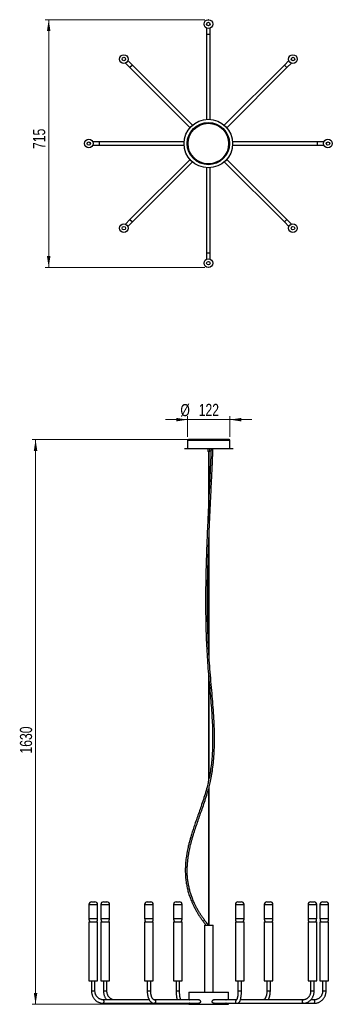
# Model space of a CAD drawing. Header units: millimetres. Extents: x 411 to 501, y 1248 to 1533.
import ezdxf

# ---------------------------------------------------------------- set-up
doc = ezdxf.new("R2010")
doc.units = ezdxf.units.MM
doc.header["$PDSIZE"] = -1
doc.styles.add('SLDTEXTSTYLE0', font='TXT', dxfattribs={"width": 0.75})
doc.dimstyles.new('SLDDIMSTYLE0', dxfattribs={"dimtxt": 3.5, "dimasz": 3.302, "dimexe": 0, "dimexo": 0.0625, "dimgap": 0.875, "dimtad": 1, "dimdec": 0, "dimlfac": 10, "dimrnd": 1e-09, "dimzin": 12, "dimdsep": 46, "dimtxsty": 'SLDTEXTSTYLE0', "dimsah": 1, "dimcen": 0.09, "dimadec": 0, "dimazin": 3, "dimtfac": 1, "dimtdec": 0, "dimtofl": 0, "dimtmove": 0, "dimatfit": 3, "dimfxl": 0, "dimfrac": 2, "dimtolj": 1, "dimtzin": 12, "dimarcsym": 0})
doc.dimstyles.new('SLDDIMSTYLE1', dxfattribs={"dimtxt": 3.5, "dimasz": 3.302, "dimexe": 0, "dimexo": 0.0625, "dimgap": 0.875, "dimtad": 1, "dimdec": 0, "dimlfac": 10, "dimrnd": 1e-09, "dimzin": 12, "dimdsep": 46, "dimtxsty": 'SLDTEXTSTYLE0', "dimsah": 1, "dimcen": 0.09, "dimadec": 0, "dimazin": 3, "dimtfac": 1, "dimtdec": 0, "dimtmove": 0, "dimatfit": 0, "dimfxl": 0, "dimfrac": 2, "dimtolj": 1, "dimtzin": 12, "dimarcsym": 0})

# ---------------------------------------------------------------- blocks, each defined once
blk = doc.blocks.new('_D')
at = {"color": 7, "linetype": 'Continuous', "lineweight": 0}
for p, q in [((464.9, 1411.46), (414.93, 1411.46)), ((415.9, 1411.46), (415.9, 1248.48)), ((464.9, 1248.48), (414.93, 1248.48))]:
    blk.add_line(p, q, dxfattribs=at)
at = {"color": 7, "linetype": 'Continuous', "lineweight": 18}
for points in [[(415.9, 1411.46), (415.39, 1408.16), (416.41, 1408.16)], [(415.9, 1248.48), (416.41, 1251.78), (415.39, 1251.78)]]:
    blk.add_solid(points, dxfattribs=at)
at = {"color": 7, "linetype": 'Continuous', "lineweight": 18, "insert": (411.39, 1320.84), "char_height": 3.5, "attachment_point": 1, "rotation": 90, "style": 'SLDTEXTSTYLE0'}
blk.add_mtext('1630', dxfattribs=at)
blk = doc.blocks.new('_D_1')
at = {"color": 7, "linetype": 'Continuous', "lineweight": 0}
for p, q in [((459.77, 1412.21), (459.77, 1418.2)), ((471.97, 1412.21), (471.97, 1418.2)), ((459.77, 1417.2), (453.42, 1417.2)), ((459.77, 1417.2), (471.97, 1417.2)), ((471.97, 1417.2), (478.32, 1417.2))]:
    blk.add_line(p, q, dxfattribs=at)
at = {"color": 7, "linetype": 'Continuous', "lineweight": 18}
for points in [[(459.77, 1417.2), (456.46, 1417.7), (456.46, 1416.69)], [(471.97, 1417.2), (475.27, 1416.69), (475.27, 1417.7)]]:
    blk.add_solid(points, dxfattribs=at)
at = {"color": 7, "linetype": 'Continuous', "lineweight": 18, "char_height": 3.5, "attachment_point": 1, "style": 'SLDTEXTSTYLE0'}
for s, insert in [('%%c', (457.68, 1421.71)), ('122', (462.96, 1421.76))]:
    blk.add_mtext(s, dxfattribs=dict(at, insert=insert))
blk = doc.blocks.new('_D_2')
at = {"color": 7, "linetype": 'Continuous', "lineweight": 0}
for p, q in [((464.74, 1532.62), (418.69, 1532.62)), ((419.69, 1461.12), (419.69, 1532.62)), ((464.74, 1461.12), (418.69, 1461.12))]:
    blk.add_line(p, q, dxfattribs=at)
at = {"color": 7, "linetype": 'Continuous', "lineweight": 18}
for points in [[(419.69, 1532.62), (419.18, 1529.31), (420.2, 1529.31)], [(419.69, 1461.12), (420.2, 1464.42), (419.18, 1464.42)]]:
    blk.add_solid(points, dxfattribs=at)
at = {"color": 7, "linetype": 'Continuous', "lineweight": 18, "insert": (415.18, 1495.3), "char_height": 3.5, "attachment_point": 1, "rotation": 90, "style": 'SLDTEXTSTYLE0'}
blk.add_mtext('715', dxfattribs=at)

msp = doc.modelspace()

# ---------------------------------------------------------------- linework, layer by layer
at = {"color": 7, "linetype": 'Continuous', "lineweight": 25}
for p, q in [((465.24, 1530.22), (465.24, 1528.37)), ((466.24, 1528.37), (466.24, 1530.22)), ((465.24, 1528.37), (465.24, 1503.85)), ((466.24, 1528.37), (465.24, 1528.37)), ((466.24, 1503.85), (466.24, 1528.37)), ((443.82, 1519.49), (442.51, 1520.81)), ((488.97, 1520.81), (487.66, 1519.49)), ((441.8, 1520.1), (443.11, 1518.79)), ((443.82, 1519.49), (443.11, 1518.79)), ((443.11, 1518.79), (460.45, 1501.45)), ((461.16, 1502.16), (443.82, 1519.49)), ((487.66, 1519.49), (470.33, 1502.16)), ((471.03, 1501.45), (488.37, 1518.79)), ((488.37, 1518.79), (487.66, 1519.49)), ((488.37, 1518.79), (489.68, 1520.1)), ((434.24, 1497.37), (432.39, 1497.37)), ((432.39, 1496.37), (434.24, 1496.37)), ((458.76, 1497.37), (434.24, 1497.37)), ((434.24, 1497.37), (434.24, 1496.37)), ((434.24, 1496.37), (458.76, 1496.37)), ((459.9, 1496.6), (459.65, 1496.59)), ((497.24, 1497.37), (472.72, 1497.37)), ((472.72, 1496.37), (497.24, 1496.37)), ((499.1, 1497.37), (497.24, 1497.37)), ((497.24, 1496.37), (497.24, 1497.37)), ((497.24, 1496.37), (499.1, 1496.37)), ((460.45, 1492.28), (443.11, 1474.95)), ((488.37, 1474.95), (471.03, 1492.28)), ((443.82, 1474.24), (461.16, 1491.58)), ((465.24, 1489.88), (465.24, 1465.37)), ((466.24, 1465.37), (466.24, 1489.88)), ((470.33, 1491.58), (487.66, 1474.24)), ((443.11, 1474.95), (441.8, 1473.64)), ((443.11, 1474.95), (443.82, 1474.24)), ((487.66, 1474.24), (488.37, 1474.95)), ((489.68, 1473.64), (488.37, 1474.95)), ((442.51, 1472.93), (443.82, 1474.24)), ((487.66, 1474.24), (488.97, 1472.93)), ((465.24, 1465.37), (465.24, 1463.51)), ((465.24, 1465.37), (466.24, 1465.37)), ((466.24, 1463.51), (466.24, 1465.37)), ((459.77, 1411.21), (459.77, 1408.81)), ((471.97, 1411.21), (459.77, 1411.21)), ((471.72, 1411.46), (460.02, 1411.46)), ((471.97, 1408.81), (471.97, 1411.21)), ((458.87, 1408.81), (458.87, 1408.73)), ((472.87, 1408.81), (458.87, 1408.81)), ((472.87, 1408.73), (458.87, 1408.73)), ((465.55, 1408.73), (465.55, 1408.12)), ((465.55, 1408.12), (465.65, 1408.02)), ((465.55, 1408.12), (465.97, 1408.12)), ((465.94, 1408.02), (465.65, 1408.02)), ((465.79, 1408.02), (465.79, 1388.17)), ((465.94, 1388.12), (465.94, 1408.02)), ((466.08, 1408.02), (465.94, 1408.02)), ((465.97, 1408.12), (466.18, 1408.12)), ((466.08, 1408.02), (466.18, 1408.12)), ((466.18, 1408.12), (466.18, 1408.73)), ((467.07, 1408.73), (467.07, 1408.72)), ((472.87, 1408.73), (472.87, 1408.81)), ((465.94, 1348.96), (465.94, 1383.71)), ((465.79, 1379.78), (465.79, 1351.73)), ((465.79, 1343.52), (465.79, 1312.93)), ((465.94, 1313.63), (465.94, 1341.75)), ((465.79, 1310.64), (465.79, 1271.33)), ((465.94, 1271.33), (465.94, 1311.21)), ((431.29, 1277.29), (431.29, 1273.28)), ((431.29, 1277.29), (432.86, 1277.29)), ((432.04, 1278.04), (432.67, 1278.04)), ((432.67, 1278.04), (433.04, 1278.04)), ((432.86, 1277.29), (433.79, 1277.29)), ((433.79, 1273.28), (433.79, 1277.29)), ((434.74, 1277.29), (434.74, 1273.28)), ((434.74, 1277.29), (435.36, 1277.29)), ((435.36, 1277.29), (437.24, 1277.29)), ((435.49, 1278.04), (435.74, 1278.04)), ((435.74, 1278.04), (436.49, 1278.04)), ((437.24, 1273.28), (437.24, 1277.29)), ((447.37, 1277.29), (447.37, 1273.28)), ((447.37, 1277.29), (449.7, 1277.29)), ((448.12, 1278.04), (449.05, 1278.04)), ((449.05, 1278.04), (449.12, 1278.04)), ((449.7, 1277.29), (449.87, 1277.29)), ((449.87, 1273.28), (449.87, 1277.29)), ((455.69, 1277.29), (455.69, 1273.28)), ((455.69, 1277.29), (455.73, 1277.29)), ((455.73, 1277.29), (458.19, 1277.29)), ((456.44, 1278.04), (457.44, 1278.04)), ((458.19, 1273.28), (458.19, 1277.29)), ((473.54, 1277.29), (473.54, 1273.28)), ((473.54, 1277.29), (476.04, 1277.29)), ((474.29, 1278.04), (475.29, 1278.04)), ((476.04, 1273.28), (476.04, 1277.29)), ((481.87, 1277.29), (481.87, 1273.28)), ((481.87, 1277.29), (484.37, 1277.29)), ((482.62, 1278.04), (483.62, 1278.04)), ((484.37, 1273.28), (484.37, 1277.29)), ((494.49, 1277.29), (494.49, 1273.28)), ((494.49, 1277.29), (496.99, 1277.29)), ((495.24, 1278.04), (496.24, 1278.04)), ((496.99, 1273.28), (496.99, 1277.29)), ((497.94, 1277.29), (497.94, 1273.28)), ((497.94, 1277.29), (500.44, 1277.29)), ((498.69, 1278.04), (499.69, 1278.04)), ((500.44, 1273.28), (500.44, 1277.29)), ((431.29, 1273.28), (432.86, 1273.28)), ((432.86, 1273.28), (433.79, 1273.28)), ((434.74, 1273.28), (435.36, 1273.28)), ((435.36, 1273.28), (437.24, 1273.28)), ((447.37, 1273.28), (449.7, 1273.28)), ((449.7, 1273.28), (449.87, 1273.28)), ((455.69, 1273.28), (455.73, 1273.28)), ((455.73, 1273.28), (458.19, 1273.28)), ((473.54, 1273.28), (476.04, 1273.28)), ((481.87, 1273.28), (484.37, 1273.28)), ((494.49, 1273.28), (496.99, 1273.28)), ((497.94, 1273.28), (500.44, 1273.28)), ((431.29, 1272.27), (431.29, 1255.27)), ((431.29, 1272.27), (433.79, 1272.27)), ((433.79, 1255.27), (433.79, 1272.27)), ((434.74, 1272.27), (434.74, 1255.27)), ((434.74, 1272.27), (437.24, 1272.27)), ((437.24, 1255.27), (437.24, 1272.27)), ((447.37, 1272.27), (447.37, 1255.27)), ((447.37, 1272.27), (449.87, 1272.27)), ((449.87, 1255.27), (449.87, 1272.27)), ((455.69, 1272.27), (455.69, 1255.27)), ((455.69, 1272.27), (458.19, 1272.27)), ((458.19, 1255.27), (458.19, 1272.27)), ((458.19, 1272.27), (458.19, 1272.27)), ((464.62, 1271.33), (464.62, 1251.98)), ((464.62, 1271.33), (467.08, 1271.33)), ((467.08, 1271.33), (467.12, 1271.33)), ((467.12, 1251.98), (467.12, 1271.33)), ((473.54, 1272.27), (473.54, 1255.27)), ((473.54, 1272.27), (476.04, 1272.27)), ((476.04, 1255.27), (476.04, 1272.27)), ((481.87, 1272.27), (481.87, 1255.27)), ((481.87, 1272.27), (483.98, 1272.27)), ((483.98, 1272.27), (484.37, 1272.27)), ((484.37, 1255.27), (484.37, 1272.27)), ((494.49, 1272.27), (494.49, 1255.27)), ((494.49, 1272.27), (494.84, 1272.27)), ((494.84, 1272.27), (496.99, 1272.27)), ((496.99, 1255.27), (496.99, 1272.27)), ((497.94, 1272.27), (497.94, 1255.27)), ((497.94, 1272.27), (499.16, 1272.27)), ((499.16, 1272.27), (500.44, 1272.27)), ((500.44, 1255.27), (500.44, 1272.27)), ((431.29, 1255.27), (433.79, 1255.27)), ((432.04, 1255.27), (432.04, 1252.28)), ((433.04, 1252.28), (433.04, 1255.27)), ((434.74, 1255.27), (437.24, 1255.27)), ((435.49, 1255.27), (435.49, 1252.28)), ((436.49, 1252.28), (436.49, 1255.27)), ((447.37, 1255.27), (449.87, 1255.27)), ((448.12, 1255.27), (448.12, 1252.28)), ((449.12, 1252.28), (449.12, 1255.27)), ((455.69, 1255.27), (458.19, 1255.27)), ((456.44, 1255.27), (456.44, 1252.28)), ((457.44, 1252.28), (457.44, 1255.27)), ((458.19, 1255.27), (458.19, 1255.27)), ((473.54, 1255.27), (476.04, 1255.27)), ((474.29, 1255.27), (474.29, 1252.28)), ((475.29, 1252.28), (475.29, 1255.27)), ((481.87, 1255.27), (483.98, 1255.27)), ((482.62, 1255.27), (482.62, 1252.28)), ((483.62, 1252.28), (483.62, 1255.27)), ((483.98, 1255.27), (484.37, 1255.27)), ((494.49, 1255.27), (494.84, 1255.27)), ((494.84, 1255.27), (496.99, 1255.27)), ((495.24, 1255.27), (495.24, 1252.28)), ((496.24, 1252.28), (496.24, 1255.27)), ((497.94, 1255.27), (499.16, 1255.27)), ((498.69, 1255.27), (498.69, 1252.28)), ((499.16, 1255.27), (500.44, 1255.27)), ((499.69, 1252.28), (499.69, 1255.27)), ((433.04, 1252.28), (432.04, 1252.28)), ((436.49, 1252.28), (435.49, 1252.28)), ((449.12, 1252.28), (448.12, 1252.28)), ((457.44, 1252.28), (456.44, 1252.28)), ((460.15, 1251.98), (460.15, 1249.78)), ((460.15, 1251.98), (460.35, 1251.98)), ((460.35, 1251.98), (471.58, 1251.98)), ((462.86, 1251.99), (462.86, 1251.98)), ((462.86, 1251.99), (463.61, 1251.99)), ((463.61, 1251.98), (463.61, 1251.99)), ((463.61, 1251.99), (463.93, 1251.99)), ((463.93, 1251.98), (463.93, 1251.99)), ((467.8, 1251.99), (467.8, 1251.98)), ((467.8, 1251.99), (468.55, 1251.99)), ((468.55, 1251.98), (468.55, 1251.99)), ((468.55, 1251.99), (468.87, 1251.99)), ((468.87, 1251.98), (468.87, 1251.99)), ((471.58, 1249.78), (471.58, 1251.98)), ((474.31, 1252.28), (474.29, 1252.28)), ((475.29, 1252.28), (474.31, 1252.28)), ((483.55, 1252.28), (482.62, 1252.28)), ((483.62, 1252.28), (483.55, 1252.28)), ((495.49, 1252.28), (495.24, 1252.28)), ((496.24, 1252.28), (495.49, 1252.28)), ((499.32, 1252.28), (498.69, 1252.28)), ((499.69, 1252.28), (499.32, 1252.28)), ((448.69, 1249.78), (435.44, 1249.78)), ((435.44, 1248.78), (450.12, 1248.78)), ((463.08, 1249.78), (450.12, 1249.78)), ((450.12, 1248.78), (463.08, 1248.78)), ((460.15, 1248.78), (460.15, 1248.48)), ((460.15, 1248.48), (460.35, 1248.48)), ((460.36, 1248.78), (460.35, 1248.77)), ((460.35, 1248.48), (471.58, 1248.48)), ((473.9, 1249.78), (467.27, 1249.78)), ((467.29, 1248.78), (474.02, 1248.78)), ((467.31, 1249.78), (467.37, 1249.78)), ((467.39, 1248.78), (467.31, 1248.77)), ((471.58, 1248.48), (471.58, 1248.78)), ((474.02, 1248.78), (493.15, 1248.78)), ((493.15, 1249.78), (474.98, 1249.78)), ((493.15, 1248.78), (496.29, 1248.78)), ((496.29, 1249.78), (495.31, 1249.78))]:
    msp.add_line(p, q, dxfattribs=at)
at = {"color": 7, "linetype": 'Continuous', "lineweight": 25, "flags": 128}
for points in [[(435.44, 1249.78), (435.45, 1249.78), (435.48, 1249.75), (435.51, 1249.69), (435.54, 1249.6), (435.56, 1249.48), (435.57, 1249.35), (435.57, 1249.21), (435.56, 1249.08), (435.54, 1248.97), (435.51, 1248.87), (435.48, 1248.81), (435.45, 1248.78), (435.44, 1248.78)], [(450.12, 1249.78), (450.15, 1249.78), (450.26, 1249.75), (450.37, 1249.69), (450.45, 1249.6), (450.51, 1249.48), (450.54, 1249.35), (450.54, 1249.21), (450.51, 1249.08), (450.45, 1248.97), (450.37, 1248.87), (450.26, 1248.81), (450.15, 1248.78), (450.12, 1248.78)], [(492.9, 1249.28), (492.9, 1249.42), (492.93, 1249.54), (492.97, 1249.65), (493.03, 1249.72), (493.09, 1249.77), (493.14, 1249.78)], [(493.15, 1248.78), (493.09, 1248.79), (493.03, 1248.84), (492.97, 1248.92), (492.93, 1249.02), (492.9, 1249.15), (492.9, 1249.28)], [(496.42, 1249.28), (496.42, 1249.42), (496.4, 1249.54), (496.38, 1249.65), (496.35, 1249.72), (496.32, 1249.77), (496.29, 1249.78)], [(496.29, 1248.78), (496.32, 1248.79), (496.35, 1248.84), (496.38, 1248.92), (496.4, 1249.02), (496.42, 1249.15), (496.42, 1249.28)]]:
    msp.add_lwpolyline(points, dxfattribs=at)
at = {"color": 7, "linetype": 'Continuous', "lineweight": 25}
for centre, radius in [((465.74, 1531.37), 1.25), ((465.74, 1531.37), 0.5), ((441.35, 1521.26), 1.25), ((441.35, 1521.26), 0.5), ((490.14, 1521.26), 1.25), ((490.14, 1521.26), 0.5), ((465.74, 1496.87), 7), ((465.74, 1496.87), 6.1), ((465.74, 1496.87), 5.85), ((431.24, 1496.87), 1.25), ((500.24, 1496.87), 1.25), ((431.24, 1496.87), 0.5), ((500.24, 1496.87), 0.5), ((441.35, 1472.47), 1.25), ((441.35, 1472.47), 0.5), ((490.14, 1472.47), 1.25), ((490.14, 1472.47), 0.5), ((465.74, 1462.37), 1.25), ((465.74, 1462.37), 0.5)]:
    msp.add_circle(centre, radius, dxfattribs=at)
for centre, radius, start, end in [((460.02, 1411.21), 0.25, 90, 180), ((471.72, 1411.21), 0.25, 0, 90), ((432.04, 1277.29), 0.75, 90, 180), ((433.04, 1277.29), 0.75, 0, 90), ((435.49, 1277.29), 0.75, 90, 180), ((436.49, 1277.29), 0.75, 0, 90), ((448.12, 1277.29), 0.75, 90, 180), ((449.12, 1277.29), 0.75, 0, 90), ((456.44, 1277.29), 0.75, 90, 180), ((457.44, 1277.29), 0.75, 0, 90), ((474.29, 1277.29), 0.75, 90, 180), ((475.29, 1277.29), 0.75, 0, 90), ((482.62, 1277.29), 0.75, 90, 180), ((483.62, 1277.29), 0.75, 0, 90), ((495.24, 1277.29), 0.75, 90, 180), ((496.24, 1277.29), 0.75, 0, 90), ((498.69, 1277.29), 0.75, 90, 180), ((499.69, 1277.29), 0.75, 0, 90), ((433.32, 1273.28), 2.03, 180, 209.6713), ((431.76, 1273.28), 2.03, 330.3287, 0), ((436.77, 1273.28), 2.03, 180, 209.6713), ((435.21, 1273.28), 2.03, 330.3287, 0), ((449.4, 1273.28), 2.03, 180, 209.6713), ((447.84, 1273.28), 2.03, 330.3287, 0), ((457.72, 1273.28), 2.03, 180, 209.6713), ((456.16, 1273.28), 2.03, 330.3287, 0), ((475.57, 1273.28), 2.03, 180, 209.6713), ((474.01, 1273.28), 2.03, 330.3287, 0), ((483.9, 1273.28), 2.03, 180, 209.6713), ((482.34, 1273.28), 2.03, 330.3287, 0), ((496.52, 1273.28), 2.03, 180, 209.6713), ((494.96, 1273.28), 2.03, 330.3287, 0), ((499.97, 1273.28), 2.03, 180, 209.6713), ((498.41, 1273.28), 2.03, 330.3287, 0), ((474.03, 1249.29), 0.497, 110.0692, 180.6828), ((474.03, 1249.27), 0.491, 178.9811, 269.0143)]:
    msp.add_arc(centre, radius, start, end, dxfattribs=at)
for points, knots in [([(465.93, 1311.2), (466.07, 1311.75), (466.38, 1312.96), (466.74, 1314.87), (467.07, 1317.06), (467.32, 1319.39), (467.48, 1321.87), (467.54, 1324.35), (467.52, 1326.84), (467.43, 1329.57), (467.26, 1332.57), (467.02, 1335.81), (466.73, 1339.14), (466.42, 1342.56), (466.12, 1346.07), (465.89, 1349.58), (465.71, 1353.1), (465.59, 1356.62), (465.51, 1360.35), (465.48, 1364.29), (465.5, 1368.43), (465.57, 1372.57), (465.69, 1377.16), (465.87, 1382.19), (466.11, 1387.68), (466.32, 1392.13), (466.48, 1395.56), (466.6, 1397.94), (466.68, 1399.72), (466.74, 1400.9), (466.77, 1401.55), (466.8, 1402.28), (466.84, 1403.11), (466.88, 1404.04), (466.93, 1405.07), (466.97, 1406.19), (467.02, 1407.42), (467.06, 1408.28), (467.07, 1408.72)], [0, 0, 0, 0, 0.017157, 0.038268, 0.059364, 0.084691, 0.110034, 0.135398, 0.160776, 0.186165, 0.219424, 0.252696, 0.285969, 0.321892, 0.357793, 0.393657, 0.429513, 0.465372, 0.501235, 0.543504, 0.585777, 0.628053, 0.670333, 0.726709, 0.783088, 0.839471, 0.86428, 0.889013, 0.913062, 0.919274, 0.925688, 0.933142, 0.9417, 0.951363, 0.961927, 0.973555, 0.986246, 1, 1, 1, 1]), ([(466.52, 1408.74), (466.51, 1408.31), (466.47, 1407.47), (466.43, 1406.26), (466.38, 1405.14), (466.33, 1404.13), (466.29, 1403.22), (466.26, 1402.42), (466.23, 1401.73), (466.2, 1401.13), (466.17, 1400.56), (466.15, 1400.01), (466.09, 1398.8), (466.02, 1397.37), (465.96, 1396.12), (465.94, 1395.71)], [0, 0, 0, 0, 0.10056, 0.193498, 0.278808, 0.356482, 0.426516, 0.488905, 0.540725, 0.585744, 0.627647, 0.669901, 0.712506, 0.906985, 1, 1, 1, 1]), ([(465.79, 1392.59), (465.74, 1391.64), (465.63, 1389.15), (465.45, 1385.28), (465.27, 1380.99), (465.13, 1376.86), (465.02, 1372.72), (464.95, 1368.57), (464.92, 1364.42), (464.96, 1360.26), (465.05, 1356.1), (465.2, 1352.23), (465.4, 1348.67), (465.63, 1345.41), (465.9, 1342.15), (466.18, 1339.04), (466.44, 1336.09), (466.66, 1333.29), (466.84, 1330.49), (466.96, 1327.69), (467, 1324.88), (466.94, 1322.31), (466.81, 1319.97), (466.62, 1317.87), (466.33, 1315.79), (466.1, 1314.36), (465.94, 1313.64), (465.93, 1313.6)], [0, 0, 0, 0, 0.0363124, 0.0950422, 0.1474783, 0.1999127, 0.252345, 0.3047747, 0.3572013, 0.4096245, 0.4620437, 0.5144597, 0.5556483, 0.5968671, 0.6381175, 0.6793761, 0.7148983, 0.7504172, 0.7859244, 0.821422, 0.8568963, 0.892348, 0.9189139, 0.9454674, 0.9719871, 0.9985011, 1, 1, 1, 1]), ([(465.79, 1312.99), (465.69, 1312.55), (465.45, 1311.42), (464.94, 1309.63), (464.32, 1307.61), (463.67, 1305.7), (463.04, 1303.9), (462.44, 1302.18), (461.95, 1300.78), (461.59, 1299.7), (461.35, 1298.97), (461.11, 1298.22), (460.89, 1297.51), (460.69, 1296.85), (460.53, 1296.29), (460.39, 1295.8), (460.27, 1295.35), (460.15, 1294.88), (460.02, 1294.35), (459.88, 1293.75), (459.73, 1293.03), (459.56, 1292.18), (459.41, 1291.26), (459.28, 1290.34), (459.17, 1289.25), (459.09, 1288), (459.08, 1286.59), (459.15, 1285.2), (459.3, 1283.82), (459.54, 1282.47), (459.8, 1281.37), (460.05, 1280.52), (460.24, 1279.89), (460.46, 1279.28), (460.7, 1278.64), (460.99, 1277.95), (461.32, 1277.22), (461.7, 1276.45), (462.12, 1275.66), (462.62, 1274.8), (463.15, 1273.95), (463.72, 1273.12), (464.31, 1272.3), (464.76, 1271.7), (465.03, 1271.37), (465.07, 1271.33)], [0, 0, 0, 0, 0.030809, 0.078638, 0.126576, 0.174628, 0.215312, 0.256513, 0.298982, 0.316234, 0.333797, 0.351668, 0.369342, 0.384921, 0.398227, 0.409269, 0.419468, 0.430238, 0.4423, 0.456234, 0.472033, 0.493037, 0.514755, 0.53573, 0.55598, 0.589194, 0.620852, 0.652279, 0.683663, 0.714958, 0.745547, 0.760566, 0.775406, 0.79007, 0.804898, 0.8218, 0.841194, 0.859532, 0.879873, 0.902362, 0.927178, 0.948441, 0.971381, 0.996129, 1, 1, 1, 1]), ([(465.78, 1271.33), (465.64, 1271.5), (465.27, 1271.95), (464.71, 1272.69), (464.11, 1273.51), (463.59, 1274.3), (463.08, 1275.1), (462.6, 1275.92), (462.16, 1276.75), (461.8, 1277.49), (461.5, 1278.16), (461.25, 1278.76), (461.04, 1279.3), (460.85, 1279.83), (460.67, 1280.36), (460.51, 1280.89), (460.31, 1281.62), (460.09, 1282.57), (459.88, 1283.72), (459.73, 1284.89), (459.65, 1286.07), (459.63, 1287.27), (459.67, 1288.49), (459.76, 1289.62), (459.88, 1290.66), (460.02, 1291.6), (460.19, 1292.52), (460.36, 1293.38), (460.53, 1294.12), (460.68, 1294.72), (460.8, 1295.21), (460.92, 1295.63), (461.04, 1296.08), (461.19, 1296.6), (461.37, 1297.2), (461.69, 1298.25), (462.16, 1299.69), (462.77, 1301.46), (463.37, 1303.18), (464, 1304.96), (464.64, 1306.84), (465.26, 1308.76), (465.62, 1310.04), (465.79, 1310.65)], [0, 0, 0, 0, 0.0156853, 0.0422273, 0.066739, 0.0893742, 0.110269, 0.1351965, 0.1575744, 0.1775951, 0.1949812, 0.2104022, 0.224007, 0.2371674, 0.2504655, 0.2639029, 0.2774821, 0.3050801, 0.3332712, 0.3615633, 0.3898646, 0.4182692, 0.4472302, 0.4777614, 0.4997581, 0.5225806, 0.545917, 0.5670248, 0.5852809, 0.6006649, 0.6113357, 0.6214497, 0.6321959, 0.6450474, 0.6600201, 0.6771107, 0.7240582, 0.7689482, 0.812116, 0.8547089, 0.9047185, 0.9545263, 1, 1, 1, 1]), ([(432.04, 1252.28), (432.04, 1252.22), (432.04, 1252.04), (432.07, 1251.76), (432.14, 1251.43), (432.23, 1251.11), (432.35, 1250.8), (432.5, 1250.51), (432.68, 1250.23), (432.88, 1249.97), (433.11, 1249.73), (433.35, 1249.51), (433.62, 1249.32), (433.9, 1249.15), (434.19, 1249.02), (434.5, 1248.91), (434.82, 1248.84), (435.13, 1248.79), (435.34, 1248.78), (435.44, 1248.78)], [0, 0, 0, 0, 0.034245, 0.094978, 0.155728, 0.216475, 0.277211, 0.337932, 0.398632, 0.459306, 0.519948, 0.580557, 0.641127, 0.70166, 0.762154, 0.822611, 0.883037, 0.943435, 1, 1, 1, 1]), ([(435.44, 1249.78), (435.4, 1249.78), (435.26, 1249.78), (435.04, 1249.81), (434.78, 1249.87), (434.52, 1249.96), (434.28, 1250.09), (434.05, 1250.24), (433.84, 1250.41), (433.65, 1250.61), (433.48, 1250.83), (433.34, 1251.07), (433.22, 1251.32), (433.13, 1251.59), (433.07, 1251.86), (433.04, 1252.09), (433.04, 1252.23), (433.04, 1252.28)], [0, 0, 0, 0, 0.034252, 0.106146, 0.178061, 0.249938, 0.321752, 0.393484, 0.465122, 0.536661, 0.608101, 0.679448, 0.750711, 0.821901, 0.893033, 0.96412, 1, 1, 1, 1]), ([(435.49, 1252.28), (435.49, 1252.22), (435.49, 1252.05), (435.52, 1251.76), (435.57, 1251.43), (435.66, 1251.11), (435.77, 1250.8), (435.91, 1250.5), (436.07, 1250.22), (436.24, 1249.98), (436.37, 1249.84), (436.42, 1249.78)], [0, 0, 0, 0, 0.066598, 0.186878, 0.30722, 0.427573, 0.547916, 0.66822, 0.788446, 0.908548, 1, 1, 1, 1]), ([(438.59, 1249.78), (438.55, 1249.78), (438.43, 1249.78), (438.24, 1249.81), (438.01, 1249.87), (437.79, 1249.96), (437.58, 1250.08), (437.38, 1250.23), (437.19, 1250.41), (437.02, 1250.61), (436.88, 1250.82), (436.75, 1251.06), (436.65, 1251.31), (436.57, 1251.57), (436.52, 1251.85), (436.49, 1252.08), (436.49, 1252.23), (436.49, 1252.28)], [0, 0, 0, 0, 0.033996, 0.107328, 0.180564, 0.253442, 0.325821, 0.397664, 0.469008, 0.539927, 0.610512, 0.680844, 0.750993, 0.821012, 0.890939, 0.9608, 1, 1, 1, 1]), ([(448.12, 1252.28), (448.12, 1252.22), (448.12, 1252.05), (448.13, 1251.78), (448.17, 1251.45), (448.22, 1251.13), (448.28, 1250.82), (448.37, 1250.53), (448.47, 1250.25), (448.58, 1249.98), (448.71, 1249.73), (448.86, 1249.51), (449.03, 1249.3), (449.21, 1249.13), (449.39, 1249), (449.58, 1248.89), (449.78, 1248.82), (449.96, 1248.79), (450.07, 1248.78), (450.12, 1248.78)], [0, 0, 0, 0, 0.033117, 0.095477, 0.157921, 0.220502, 0.283297, 0.346385, 0.409845, 0.473751, 0.538142, 0.602969, 0.667944, 0.732372, 0.795373, 0.849957, 0.908381, 0.964711, 1, 1, 1, 1]), ([(450.12, 1249.78), (450.11, 1249.78), (450.08, 1249.78), (450.03, 1249.79), (449.95, 1249.83), (449.87, 1249.88), (449.78, 1249.96), (449.69, 1250.08), (449.59, 1250.22), (449.5, 1250.38), (449.41, 1250.57), (449.34, 1250.79), (449.27, 1251.02), (449.21, 1251.27), (449.16, 1251.54), (449.13, 1251.81), (449.12, 1252.06), (449.12, 1252.22), (449.12, 1252.28)], [0, 0, 0, 0, 0.033743, 0.108464, 0.174259, 0.23617, 0.301939, 0.365948, 0.429676, 0.493614, 0.558101, 0.623227, 0.688964, 0.755232, 0.821929, 0.888952, 0.956198, 1, 1, 1, 1]), ([(456.44, 1252.28), (456.44, 1252.22), (456.44, 1252.06), (456.44, 1251.79), (456.46, 1251.48), (456.49, 1251.17), (456.52, 1250.87), (456.56, 1250.58), (456.61, 1250.31), (456.67, 1250.05), (456.72, 1249.88), (456.75, 1249.79), (456.75, 1249.78)], [0, 0, 0, 0, 0.059634, 0.172944, 0.286384, 0.400055, 0.514116, 0.628766, 0.744275, 0.861031, 0.979609, 1, 1, 1, 1]), ([(457.84, 1249.78), (457.83, 1249.79), (457.82, 1249.8), (457.79, 1249.87), (457.75, 1249.97), (457.7, 1250.11), (457.65, 1250.27), (457.6, 1250.46), (457.56, 1250.68), (457.52, 1250.92), (457.49, 1251.18), (457.47, 1251.45), (457.45, 1251.74), (457.44, 1252.01), (457.44, 1252.2), (457.44, 1252.28)], [0, 0, 0, 0, 0.019611, 0.088578, 0.161877, 0.239048, 0.319395, 0.402205, 0.486859, 0.572865, 0.659849, 0.747528, 0.835692, 0.924175, 1, 1, 1, 1]), ([(474.29, 1252.28), (474.29, 1252.23), (474.29, 1252.08), (474.29, 1251.83), (474.27, 1251.54), (474.25, 1251.27), (474.22, 1251), (474.18, 1250.75), (474.14, 1250.52), (474.09, 1250.31), (474.04, 1250.14), (473.99, 1249.99), (473.94, 1249.87), (473.9, 1249.79), (473.87, 1249.75), (473.86, 1249.73), (473.86, 1249.73), (473.86, 1249.73)], [0, 0, 0, 0, 0.041327, 0.120036, 0.198675, 0.277113, 0.355232, 0.432886, 0.509887, 0.585988, 0.660852, 0.734035, 0.804966, 0.872991, 0.930364, 0.984608, 1, 1, 1, 1]), ([(474.02, 1248.78), (474.07, 1248.78), (474.16, 1248.79), (474.3, 1248.84), (474.43, 1248.9), (474.54, 1248.99), (474.64, 1249.1), (474.74, 1249.24), (474.84, 1249.42), (474.93, 1249.62), (475.01, 1249.86), (475.07, 1250.11), (475.13, 1250.38), (475.18, 1250.66), (475.22, 1250.95), (475.25, 1251.26), (475.28, 1251.57), (475.29, 1251.88), (475.29, 1252.12), (475.29, 1252.25), (475.29, 1252.28)], [0, 0, 0, 0, 0.041204, 0.082666, 0.124597, 0.168805, 0.217447, 0.273068, 0.337387, 0.407617, 0.476823, 0.543709, 0.608886, 0.67293, 0.73622, 0.799005, 0.861452, 0.923682, 0.98249, 1, 1, 1, 1]), ([(482.62, 1252.28), (482.62, 1252.23), (482.61, 1252.09), (482.6, 1251.85), (482.57, 1251.57), (482.53, 1251.3), (482.47, 1251.05), (482.4, 1250.81), (482.33, 1250.59), (482.24, 1250.4), (482.15, 1250.23), (482.05, 1250.09), (481.96, 1249.97), (481.87, 1249.89), (481.78, 1249.83), (481.71, 1249.8), (481.66, 1249.78), (481.63, 1249.78), (481.62, 1249.78)], [0, 0, 0, 0, 0.035071, 0.102442, 0.169731, 0.236815, 0.303593, 0.369961, 0.435813, 0.501049, 0.565594, 0.629439, 0.692706, 0.755783, 0.819225, 0.884453, 0.954488, 1, 1, 1, 1]), ([(483.04, 1249.78), (483.06, 1249.82), (483.13, 1249.93), (483.22, 1250.15), (483.33, 1250.43), (483.42, 1250.72), (483.49, 1251.02), (483.55, 1251.34), (483.59, 1251.66), (483.61, 1251.98), (483.61, 1252.18), (483.62, 1252.28)], [0, 0, 0, 0, 0.0575386, 0.1788432, 0.2998005, 0.4201749, 0.5399445, 0.6591883, 0.7780247, 0.8965838, 1, 1, 1, 1]), ([(493.15, 1248.78), (493.2, 1248.78), (493.36, 1248.78), (493.61, 1248.82), (493.9, 1248.88), (494.18, 1248.98), (494.45, 1249.1), (494.71, 1249.26), (494.96, 1249.44), (495.19, 1249.64), (495.4, 1249.88), (495.6, 1250.13), (495.77, 1250.4), (495.91, 1250.69), (496.03, 1251), (496.13, 1251.31), (496.2, 1251.64), (496.24, 1251.96), (496.24, 1252.18), (496.24, 1252.28)], [0, 0, 0, 0, 0.034754, 0.094549, 0.154353, 0.214206, 0.274158, 0.334247, 0.394497, 0.454919, 0.515511, 0.576263, 0.637156, 0.698169, 0.75928, 0.82047, 0.881722, 0.943022, 1, 1, 1, 1]), ([(495.24, 1252.28), (495.24, 1252.23), (495.24, 1252.1), (495.22, 1251.86), (495.17, 1251.59), (495.09, 1251.33), (494.99, 1251.08), (494.87, 1250.84), (494.72, 1250.63), (494.56, 1250.43), (494.38, 1250.25), (494.18, 1250.1), (493.98, 1249.98), (493.76, 1249.89), (493.53, 1249.82), (493.33, 1249.79), (493.2, 1249.78), (493.15, 1249.78)], [0, 0, 0, 0, 0.034674, 0.104424, 0.174178, 0.243923, 0.313679, 0.383478, 0.453361, 0.523391, 0.593643, 0.66421, 0.735193, 0.806685, 0.878746, 0.951369, 1, 1, 1, 1]), ([(496.29, 1248.78), (496.35, 1248.78), (496.52, 1248.78), (496.8, 1248.81), (497.12, 1248.88), (497.42, 1248.98), (497.72, 1249.1), (498.01, 1249.26), (498.28, 1249.44), (498.53, 1249.64), (498.77, 1249.87), (498.98, 1250.13), (499.16, 1250.4), (499.32, 1250.69), (499.46, 1250.99), (499.56, 1251.31), (499.64, 1251.63), (499.68, 1251.96), (499.69, 1252.17), (499.69, 1252.28)], [0, 0, 0, 0, 0.034437, 0.094783, 0.155141, 0.215506, 0.275883, 0.336282, 0.396709, 0.457167, 0.51766, 0.57819, 0.638757, 0.69936, 0.759996, 0.820663, 0.881357, 0.942072, 1, 1, 1, 1]), ([(498.69, 1252.28), (498.69, 1252.24), (498.69, 1252.1), (498.66, 1251.87), (498.6, 1251.59), (498.51, 1251.33), (498.4, 1251.07), (498.26, 1250.84), (498.09, 1250.62), (497.9, 1250.42), (497.69, 1250.24), (497.46, 1250.09), (497.22, 1249.97), (496.97, 1249.88), (496.7, 1249.81), (496.48, 1249.78), (496.34, 1249.78), (496.29, 1249.78)], [0, 0, 0, 0, 0.034435, 0.105449, 0.176488, 0.24754, 0.31862, 0.389745, 0.460931, 0.532193, 0.603545, 0.674996, 0.746551, 0.81821, 0.889965, 0.9618, 1, 1, 1, 1]), ([(460.35, 1249.78), (460.35, 1249.79), (460.36, 1249.79), (460.36, 1249.78), (460.37, 1249.78)], [0, 0, 0, 0, 0.7065559, 1, 1, 1, 1]), ([(462.95, 1249.78), (462.99, 1249.79), (463.07, 1249.8), (463.21, 1249.75), (463.33, 1249.65), (463.42, 1249.51), (463.47, 1249.34), (463.46, 1249.16), (463.4, 1249), (463.29, 1248.87), (463.16, 1248.79), (463.04, 1248.76), (462.97, 1248.78), (462.96, 1248.78)], [0, 0, 0, 0, 0.071406, 0.170549, 0.269835, 0.369466, 0.469107, 0.568405, 0.667542, 0.766951, 0.866641, 0.966183, 1, 1, 1, 1]), ([(467.43, 1248.78), (467.4, 1248.78), (467.32, 1248.76), (467.18, 1248.79), (467.03, 1248.87), (466.92, 1249), (466.85, 1249.17), (466.84, 1249.34), (466.89, 1249.51), (466.99, 1249.65), (467.13, 1249.75), (467.27, 1249.8), (467.37, 1249.79), (467.4, 1249.78)], [0, 0, 0, 0, 0.052299, 0.149976, 0.247644, 0.345554, 0.443627, 0.541434, 0.638962, 0.736633, 0.834645, 0.932666, 1, 1, 1, 1]), ([(470.78, 1249.78), (470.8, 1249.79), (470.83, 1249.8), (470.85, 1249.78), (470.85, 1249.78)], [0, 0, 0, 0, 0.836546, 1, 1, 1, 1]), ([(470.84, 1248.78), (470.83, 1248.78), (470.81, 1248.77), (470.79, 1248.78), (470.78, 1248.78)], [0, 0, 0, 0, 0.512352, 1, 1, 1, 1])]:
    msp.add_open_spline(points, degree=3, knots=knots, dxfattribs=at)
at = {"color": 7, "linetype": 'Continuous', "lineweight": 0}
for p in [(465.74, 1532.62), (465.74, 1461.12)]:
    msp.add_point(p, dxfattribs=at)

# ---------------------------------------------------------------- dimensions: what is measured, and where the dimension line sits
at = {"color": 7, "linetype": 'Continuous', "lineweight": 18}
for base, p1, p2, picture, middle in [((419.69, 1532.62), (465.74, 1461.12), (465.74, 1532.62), '_D_2', (419.69, 1499.18)), ((415.9, 1248.48), (465.87, 1411.46), (465.87, 1248.48), '_D', (415.9, 1326.01))]:
    dim = msp.add_linear_dim(base=base, p1=p1, p2=p2, angle=90, dimstyle='SLDDIMSTYLE0', dxfattribs=at)
    dim.commit()
    dim.dimension.update_dxf_attribs({"geometry": picture, "text_midpoint": middle, "dimtype": 160})
dim = msp.add_linear_dim(base=(471.97, 1417.2), p1=(459.77, 1411.21), p2=(471.97, 1411.21), text='%%c<>', dimstyle='SLDDIMSTYLE1', dxfattribs=at)
dim.commit()
dim.dimension.update_dxf_attribs({"geometry": '_D_1', "text_midpoint": (464.2, 1417.2), "dimtype": 160})

doc.saveas('drawing.dxf')
